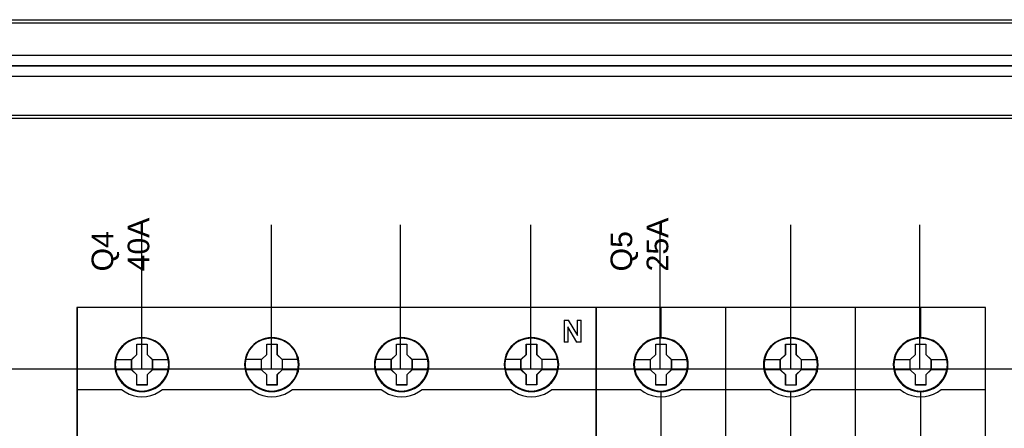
# Model space of a CAD drawing. Extents: x -558982 to 5119495, y -5290134 to 97908.
# Tile 104 of 256: x -477792 to -476426, y -22347 to -21780. Entities that reach past the tile are written whole.
import ezdxf

# ---------------------------------------------------------------- set-up
doc = ezdxf.new("R2010")
doc.units = 0
doc.header["$MEASUREMENT"] = 0
doc.layers.get('0').update_dxf_attribs({"color": 252})
doc.layers.add('45', color=8, linetype='Continuous')
doc.layers.add('50', color=7, linetype='Continuous')
doc.styles.get("Standard").update_dxf_attribs({"font": 'arial.ttf', "bigfont": 'BIGFONT.SHX'})

# ---------------------------------------------------------------- blocks, each defined once
blk = doc.blocks.new('*U1040')
at = {"layer": '50', "color": 7}
blk.add_lwpolyline([(59.825943, -229.100851), (387.918232, -229.100851), (387.918232, -242.79966), (59.825943, -242.79966), (59.825943, -229.100851)], dxfattribs=at)
blk.add_lwpolyline([(60.239505, -229.513961), (387.507321, -229.513961), (387.507321, -242.386551), (60.239505, -242.386551), (60.239505, -229.513961)], close=True, dxfattribs=at)
blk = doc.blocks.new('*U1042')
at = {"layer": '50', "color": 7}
for points in [[(383.999821, -235.501397), (64.001505, -235.501397)], [(67.968952, -234.010496), (379.969373, -234.010496)]]:
    blk.add_lwpolyline(points, dxfattribs=at)
blk = doc.blocks.new('*U1051')
at = {"layer": '50', "color": 7}
for points in [[(64.001505, -235.498748), (383.999821, -235.498748)], [(379.969373, -236.992297), (67.968952, -236.992297)], [(379.969373, -236.992297), (67.968952, -236.992297)], [(61.983887, -277.514077), (386.017439, -277.514077)], [(379.969373, -236.992297), (67.968952, -236.992297)], [(61.983887, -277.514077), (386.017439, -277.514077)], [(205.961684, -277.556447), (205.961684, -257.54713)], [(223.935712, -277.556447), (223.935712, -257.54713)], [(241.848767, -277.556447), (241.848767, -257.54713)], [(259.952696, -277.556447), (259.952696, -257.54713)], [(277.886958, -277.556447), (277.886958, -257.54713)], [(295.988236, -277.556447), (295.988236, -257.54713)], [(313.90129, -277.556447), (313.90129, -257.54713)]]:
    blk.add_lwpolyline(points, dxfattribs=at)
blk = doc.blocks.new('*U1055')
at = {"layer": '45', "color": 7}
for points in [[(269.040449, -268.997671), (196.961415, -268.997671), (196.961415, -351.066058), (269.040449, -351.066058), (269.040449, -268.997671)], [(209.76062, -276.924985), (209.738209, -276.476776), (209.665373, -276.023033), (209.514099, -275.596957), (209.334811, -275.181949), (209.099496, -274.794607), (208.819358, -274.446), (208.488796, -274.12506), (208.124618, -273.848388), (207.754836, -273.604916), (207.323425, -273.422312), (206.892013, -273.295043), (206.438191, -273.212041), (205.984368, -273.184374), (205.530546, -273.212041), (205.087929, -273.295043), (204.639709, -273.422312), (204.225106, -273.604916), (203.838516, -273.848388), (203.479941, -274.12506), (203.143776, -274.446), (202.880447, -274.794607), (202.639529, -275.181949), (202.43783, -275.596957), (202.320172, -276.023033), (202.230528, -276.476776), (202.202514, -276.924985), (202.230528, -277.373194), (202.320172, -277.810337), (202.43783, -278.241946), (202.639529, -278.651421), (202.880447, -279.044296), (203.143776, -279.40397), (203.479941, -279.719376), (203.838516, -279.996049), (204.225106, -280.228453), (204.639709, -280.411057), (205.087929, -280.549393), (205.530546, -280.637929), (205.984368, -280.660062), (206.438191, -280.637929), (206.892013, -280.549393), (207.323425, -280.411057), (207.754836, -280.228453), (208.124618, -279.996049), (208.488796, -279.719376), (208.819358, -279.40397), (209.099496, -279.044296), (209.334811, -278.651421), (209.514099, -278.241946), (209.665373, -277.810337), (209.738209, -277.373194), (209.76062, -276.924985)], [(209.76062, -276.924985), (209.738209, -276.476776), (209.665373, -276.023033), (209.514099, -275.596957), (209.334811, -275.181949), (209.099496, -274.794607), (208.819358, -274.446), (208.488796, -274.12506), (208.124618, -273.848388), (207.754836, -273.604916), (207.323425, -273.422312), (206.892013, -273.295043), (206.438191, -273.212041), (205.984368, -273.184374), (205.530546, -273.212041), (205.087929, -273.295043), (204.639709, -273.422312), (204.225106, -273.604916), (203.838516, -273.848388), (203.479941, -274.12506), (203.143776, -274.446), (202.880447, -274.794607), (202.639529, -275.181949), (202.43783, -275.596957), (202.320172, -276.023033), (202.230528, -276.476776), (202.202514, -276.924985), (202.230528, -277.373194), (202.320172, -277.810337), (202.43783, -278.241946), (202.639529, -278.651421), (202.880447, -279.044296), (203.143776, -279.40397), (203.479941, -279.719376), (203.838516, -279.996049), (204.225106, -280.228453), (204.639709, -280.411057), (205.087929, -280.549393), (205.530546, -280.637929), (205.984368, -280.660062), (206.438191, -280.637929), (206.892013, -280.549393), (207.323425, -280.411057), (207.754836, -280.228453), (208.124618, -279.996049), (208.488796, -279.719376), (208.819358, -279.40397), (209.099496, -279.044296), (209.334811, -278.651421), (209.514099, -278.241946), (209.665373, -277.810337), (209.738209, -277.373194), (209.76062, -276.924985)], [(227.777064, -276.924985), (227.749052, -276.476776), (227.681821, -276.023033), (227.524951, -275.596957), (227.34567, -275.181949), (227.110364, -274.789074), (226.830238, -274.446), (226.499689, -274.12506), (226.135525, -273.848388), (225.765758, -273.604916), (225.334364, -273.422312), (224.908572, -273.295043), (224.449165, -273.212041), (223.995361, -273.184374), (223.541556, -273.212041), (223.098957, -273.295043), (222.650755, -273.422312), (222.241771, -273.604916), (221.849594, -273.848388), (221.491032, -274.12506), (221.160484, -274.446), (220.897165, -274.789074), (220.650654, -275.181949), (220.454566, -275.596957), (220.33131, -276.023033), (220.24167, -276.476776), (220.213657, -276.924985), (220.24167, -277.373194), (220.33131, -277.810337), (220.454566, -278.236412), (220.650654, -278.651421), (220.897165, -279.044296), (221.160484, -279.40397), (221.491032, -279.719376), (221.849594, -279.996049), (222.241771, -280.228453), (222.650755, -280.411057), (223.098957, -280.549393), (223.541556, -280.637929), (223.995361, -280.660062), (224.449165, -280.637929), (224.908572, -280.549393), (225.334364, -280.411057), (225.765758, -280.228453), (226.135525, -279.996049), (226.499689, -279.719376), (226.830238, -279.40397), (227.110364, -279.044296), (227.34567, -278.651421), (227.524951, -278.236412), (227.681821, -277.810337), (227.749052, -277.373194), (227.777064, -276.924985)], [(227.777064, -276.924985), (227.749052, -276.476776), (227.681821, -276.023033), (227.524951, -275.596957), (227.34567, -275.181949), (227.110364, -274.789074), (226.830238, -274.446), (226.499689, -274.12506), (226.135525, -273.848388), (225.765758, -273.604916), (225.334364, -273.422312), (224.908572, -273.295043), (224.449165, -273.212041), (223.995361, -273.184374), (223.541556, -273.212041), (223.098957, -273.295043), (222.650755, -273.422312), (222.241771, -273.604916), (221.849594, -273.848388), (221.491032, -274.12506), (221.160484, -274.446), (220.897165, -274.789074), (220.650654, -275.181949), (220.454566, -275.596957), (220.33131, -276.023033), (220.24167, -276.476776), (220.213657, -276.924985), (220.24167, -277.373194), (220.33131, -277.810337), (220.454566, -278.236412), (220.650654, -278.651421), (220.897165, -279.044296), (221.160484, -279.40397), (221.491032, -279.719376), (221.849594, -279.996049), (222.241771, -280.228453), (222.650755, -280.411057), (223.098957, -280.549393), (223.541556, -280.637929), (223.995361, -280.660062), (224.449165, -280.637929), (224.908572, -280.549393), (225.334364, -280.411057), (225.765758, -280.228453), (226.135525, -279.996049), (226.499689, -279.719376), (226.830238, -279.40397), (227.110364, -279.044296), (227.34567, -278.651421), (227.524951, -278.236412), (227.681821, -277.810337), (227.749052, -277.373194), (227.777064, -276.924985)], [(227.755856, -276.924969), (227.728001, -276.4793), (227.661147, -276.028129), (227.505156, -275.604469), (227.326881, -275.191812), (227.092895, -274.801164), (226.814339, -274.460035), (226.485644, -274.140914), (226.123523, -273.865809), (225.75583, -273.623718), (225.326855, -273.442149), (224.903451, -273.315601), (224.44662, -273.23307), (223.995361, -273.205559), (223.544101, -273.23307), (223.103984, -273.315601), (222.658296, -273.442149), (222.251605, -273.623718), (221.861628, -273.865809), (221.505077, -274.140914), (221.176382, -274.460035), (220.91454, -274.801164), (220.669411, -275.191812), (220.474423, -275.604469), (220.351858, -276.028129), (220.262721, -276.4793), (220.234865, -276.924969), (220.262721, -277.370638), (220.351858, -277.805303), (220.474423, -278.228964), (220.669411, -278.64162), (220.91454, -279.032268), (221.176382, -279.389904), (221.505077, -279.703523), (221.861628, -279.978627), (222.251605, -280.209715), (222.658296, -280.391283), (223.103984, -280.528836), (223.544101, -280.616869), (223.995361, -280.638877), (224.44662, -280.616869), (224.903451, -280.528836), (225.326855, -280.391283), (225.75583, -280.209715), (226.123523, -279.978627), (226.485644, -279.703523), (226.814339, -279.389904), (227.092895, -279.032268), (227.326881, -278.64162), (227.505156, -278.228964), (227.661147, -277.805303), (227.728001, -277.370638), (227.755856, -276.924969)], [(245.788207, -276.924985), (245.765797, -276.476776), (245.692964, -276.023033), (245.536093, -275.596957), (245.356813, -275.181949), (245.121507, -274.789074), (244.84138, -274.446), (244.516434, -274.12506), (244.15227, -273.848388), (243.776901, -273.604916), (243.351109, -273.422312), (242.919715, -273.295043), (242.46591, -273.212041), (242.012106, -273.184374), (241.558301, -273.212041), (241.115702, -273.295043), (240.6675, -273.422312), (240.252913, -273.604916), (239.866339, -273.848388), (239.507778, -274.12506), (239.171626, -274.446), (238.908308, -274.789074), (238.661796, -275.181949), (238.465708, -275.596957), (238.348055, -276.023033), (238.258415, -276.476776), (238.2248, -276.924985), (238.258415, -277.373194), (238.348055, -277.810337), (238.465708, -278.236412), (238.661796, -278.651421), (238.908308, -279.044296), (239.171626, -279.40397), (239.507778, -279.719376), (239.866339, -279.996049), (240.252913, -280.228453), (240.6675, -280.411057), (241.115702, -280.549393), (241.558301, -280.637929), (242.012106, -280.660062), (242.46591, -280.637929), (242.919715, -280.549393), (243.351109, -280.411057), (243.776901, -280.228453), (244.15227, -279.996049), (244.516434, -279.719376), (244.84138, -279.40397), (245.121507, -279.044296), (245.356813, -278.651421), (245.536093, -278.236412), (245.692964, -277.810337), (245.765797, -277.373194), (245.788207, -276.924985)], [(245.788207, -276.924985), (245.765797, -276.476776), (245.692964, -276.023033), (245.536093, -275.596957), (245.356813, -275.181949), (245.121507, -274.789074), (244.84138, -274.446), (244.516434, -274.12506), (244.15227, -273.848388), (243.776901, -273.604916), (243.351109, -273.422312), (242.919715, -273.295043), (242.46591, -273.212041), (242.012106, -273.184374), (241.558301, -273.212041), (241.115702, -273.295043), (240.6675, -273.422312), (240.252913, -273.604916), (239.866339, -273.848388), (239.507778, -274.12506), (239.171626, -274.446), (238.908308, -274.789074), (238.661796, -275.181949), (238.465708, -275.596957), (238.348055, -276.023033), (238.258415, -276.476776), (238.2248, -276.924985), (238.258415, -277.373194), (238.348055, -277.810337), (238.465708, -278.236412), (238.661796, -278.651421), (238.908308, -279.044296), (239.171626, -279.40397), (239.507778, -279.719376), (239.866339, -279.996049), (240.252913, -280.228453), (240.6675, -280.411057), (241.115702, -280.549393), (241.558301, -280.637929), (242.012106, -280.660062), (242.46591, -280.637929), (242.919715, -280.549393), (243.351109, -280.411057), (243.776901, -280.228453), (244.15227, -279.996049), (244.516434, -279.719376), (244.84138, -279.40397), (245.121507, -279.044296), (245.356813, -278.651421), (245.536093, -278.236412), (245.692964, -277.810337), (245.765797, -277.373194), (245.788207, -276.924985)], [(245.766999, -276.924969), (245.744714, -276.4793), (245.67229, -276.028129), (245.516299, -275.604469), (245.338024, -275.191812), (245.104037, -274.801164), (244.825482, -274.460035), (244.502358, -274.140914), (244.140236, -273.865809), (243.766972, -273.623718), (243.343568, -273.442149), (242.914593, -273.315601), (242.463334, -273.23307), (242.012074, -273.205559), (241.560815, -273.23307), (241.120698, -273.315601), (240.675009, -273.442149), (240.262748, -273.623718), (239.878341, -273.865809), (239.521791, -274.140914), (239.187525, -274.460035), (238.925683, -274.801164), (238.680554, -275.191812), (238.485565, -275.604469), (238.368572, -276.028129), (238.279435, -276.4793), (238.246008, -276.924969), (238.279435, -277.370638), (238.368572, -277.805303), (238.485565, -278.228964), (238.680554, -278.64162), (238.925683, -279.032268), (239.187525, -279.389904), (239.521791, -279.703523), (239.878341, -279.978627), (240.262748, -280.209715), (240.675009, -280.391283), (241.120698, -280.528836), (241.560815, -280.616869), (242.012074, -280.638877), (242.463334, -280.616869), (242.914593, -280.528836), (243.343568, -280.391283), (243.766972, -280.209715), (244.140236, -279.978627), (244.502358, -279.703523), (244.825482, -279.389904), (245.104037, -279.032268), (245.338024, -278.64162), (245.516299, -278.228964), (245.67229, -277.805303), (245.744714, -277.370638), (245.766999, -276.924969)], [(263.79935, -276.919689), (263.771337, -276.471479), (263.704107, -276.017737), (263.547236, -275.591661), (263.367955, -275.176653), (263.132649, -274.783778), (262.852523, -274.440704), (262.521974, -274.119764), (262.15781, -273.843092), (261.788044, -273.59962), (261.356649, -273.417016), (260.930857, -273.289747), (260.47145, -273.206745), (260.017646, -273.179078), (259.563842, -273.206745), (259.121242, -273.289747), (258.67304, -273.417016), (258.264056, -273.59962), (257.871879, -273.843092), (257.513318, -274.119764), (257.182769, -274.440704), (256.91945, -274.783778), (256.672939, -275.176653), (256.476851, -275.591661), (256.353595, -276.017737), (256.263955, -276.471479), (256.235942, -276.919689), (256.263955, -277.367898), (256.353595, -277.80504), (256.476851, -278.231116), (256.672939, -278.646125), (256.91945, -279.038999), (257.182769, -279.398673), (257.513318, -279.71408), (257.871879, -279.990752), (258.264056, -280.223157), (258.67304, -280.405761), (259.121242, -280.544097), (259.563842, -280.632632), (260.017646, -280.654766), (260.47145, -280.632632), (260.930857, -280.544097), (261.356649, -280.405761), (261.788044, -280.223157), (262.15781, -279.990752), (262.521974, -279.71408), (262.852523, -279.398673), (263.132649, -279.038999), (263.367955, -278.646125), (263.547236, -278.231116), (263.704107, -277.80504), (263.771337, -277.367898), (263.79935, -276.919689)], [(263.79935, -276.919689), (263.771337, -276.471479), (263.704107, -276.017737), (263.547236, -275.591661), (263.367955, -275.176653), (263.132649, -274.783778), (262.852523, -274.440704), (262.521974, -274.119764), (262.15781, -273.843092), (261.788044, -273.59962), (261.356649, -273.417016), (260.930857, -273.289747), (260.47145, -273.206745), (260.017646, -273.179078), (259.563842, -273.206745), (259.121242, -273.289747), (258.67304, -273.417016), (258.264056, -273.59962), (257.871879, -273.843092), (257.513318, -274.119764), (257.182769, -274.440704), (256.91945, -274.783778), (256.672939, -275.176653), (256.476851, -275.591661), (256.353595, -276.017737), (256.263955, -276.471479), (256.235942, -276.919689), (256.263955, -277.367898), (256.353595, -277.80504), (256.476851, -278.231116), (256.672939, -278.646125), (256.91945, -279.038999), (257.182769, -279.398673), (257.513318, -279.71408), (257.871879, -279.990752), (258.264056, -280.223157), (258.67304, -280.405761), (259.121242, -280.544097), (259.563842, -280.632632), (260.017646, -280.654766), (260.47145, -280.632632), (260.930857, -280.544097), (261.356649, -280.405761), (261.788044, -280.223157), (262.15781, -279.990752), (262.521974, -279.71408), (262.852523, -279.398673), (263.132649, -279.038999), (263.367955, -278.646125), (263.547236, -278.231116), (263.704107, -277.80504), (263.771337, -277.367898), (263.79935, -276.919689)], [(263.778141, -276.919673), (263.750286, -276.474004), (263.683433, -276.022833), (263.527442, -275.599172), (263.349166, -275.186516), (263.11518, -274.795868), (262.836625, -274.454738), (262.50793, -274.135618), (262.145808, -273.860513), (261.778115, -273.618421), (261.34914, -273.436853), (260.925736, -273.310305), (260.468905, -273.227773), (260.017646, -273.200263), (259.566387, -273.227773), (259.126269, -273.310305), (258.680581, -273.436853), (258.27389, -273.618421), (257.883913, -273.860513), (257.527362, -274.135618), (257.198667, -274.454738), (256.936825, -274.795868), (256.691697, -275.186516), (256.496708, -275.599172), (256.374144, -276.022833), (256.285006, -276.474004), (256.257151, -276.919673), (256.285006, -277.365342), (256.374144, -277.800007), (256.496708, -278.223667), (256.691697, -278.636324), (256.936825, -279.026972), (257.198667, -279.384608), (257.527362, -279.698226), (257.883913, -279.973331), (258.27389, -280.204418), (258.680581, -280.385987), (259.126269, -280.523539), (259.566387, -280.611573), (260.017646, -280.633581), (260.468905, -280.611573), (260.925736, -280.523539), (261.34914, -280.385987), (261.778115, -280.204418), (262.145808, -279.973331), (262.50793, -279.698226), (262.836625, -279.384608), (263.11518, -279.026972), (263.349166, -278.636324), (263.527442, -278.223667), (263.683433, -277.800007), (263.750286, -277.365342), (263.778141, -276.919673)], [(205.271141, -274.087388), (206.714273, -274.087388), (206.714273, -275.506914), (207.43301, -276.211132), (207.43301, -277.630657), (206.714273, -278.345965), (206.714273, -279.7544), (205.271141, -279.7544), (205.271141, -278.345965), (204.535427, -277.630657), (204.535427, -276.211132), (205.271141, -275.506914), (205.271141, -274.087388)], [(205.271141, -274.087388), (206.714273, -274.087388), (206.714273, -274.087388), (206.714273, -275.506914), (206.714273, -275.506914), (207.43301, -276.211132), (207.43301, -276.211132), (207.43301, -277.630657), (207.43301, -277.630657), (206.714273, -278.345965), (206.714273, -278.345965), (206.714273, -279.7544), (206.714273, -279.7544), (205.271141, -279.7544), (205.271141, -279.7544), (205.271141, -278.345965), (205.271141, -278.345965), (204.535427, -277.630657), (204.535427, -277.630657), (204.535427, -276.211132), (204.535427, -276.211132), (205.271141, -275.506914), (205.271141, -275.506914), (205.271141, -274.087388), (205.271141, -274.087388)], [(205.283557, -274.108574), (206.704244, -274.108574), (206.704244, -275.516822), (207.411801, -276.215446), (207.411801, -277.623694), (206.704244, -278.33332), (206.704244, -279.730567), (205.283557, -279.730567), (205.283557, -278.33332), (204.559286, -277.623694), (204.559286, -276.215446), (205.283557, -275.516822), (205.283557, -274.108574)], [(223.287943, -274.087388), (224.725416, -274.087388), (224.725416, -275.506976), (225.444152, -276.20568), (225.444152, -277.630813), (224.725416, -278.346152), (224.725416, -279.749104), (223.287943, -279.749104), (223.287943, -278.346152), (222.546569, -277.630813), (222.546569, -276.20568), (223.287943, -275.506976), (223.287943, -274.087388)], [(223.287943, -274.087388), (224.725416, -274.087388), (224.725416, -274.087388), (224.725416, -275.506976), (224.725416, -275.506976), (225.444152, -276.20568), (225.444152, -276.20568), (225.444152, -277.630813), (225.444152, -277.630813), (224.725416, -278.346152), (224.725416, -278.346152), (224.725416, -279.749104), (224.725416, -279.749104), (223.287943, -279.749104), (223.287943, -279.749104), (223.287943, -278.346152), (223.287943, -278.346152), (222.546569, -277.630813), (222.546569, -277.630813), (222.546569, -276.20568), (222.546569, -276.20568), (223.287943, -275.506976), (223.287943, -275.506976), (223.287943, -274.087388), (223.287943, -274.087388)], [(223.298299, -274.108574), (224.714729, -274.108574), (224.714729, -275.516874), (225.422944, -276.210021), (225.422944, -277.623823), (224.714729, -278.333474), (224.714729, -279.72527), (223.298299, -279.72527), (223.298299, -278.333474), (222.567777, -277.623823), (222.567777, -276.210021), (223.298299, -275.516874), (223.298299, -274.108574)], [(241.298728, -274.087388), (242.74186, -274.087388), (242.74186, -275.506976), (243.460597, -276.20568), (243.460597, -277.630813), (242.74186, -278.346152), (242.74186, -279.749104), (241.298728, -279.749104), (241.298728, -278.346152), (240.563014, -277.630813), (240.563014, -276.20568), (241.298728, -275.506976), (241.298728, -274.087388)], [(241.298728, -274.087388), (242.74186, -274.087388), (242.74186, -274.087388), (242.74186, -275.506976), (242.74186, -275.506976), (243.460597, -276.20568), (243.460597, -276.20568), (243.460597, -277.630813), (243.460597, -277.630813), (242.74186, -278.346152), (242.74186, -278.346152), (242.74186, -279.749104), (242.74186, -279.749104), (241.298728, -279.749104), (241.298728, -279.749104), (241.298728, -278.346152), (241.298728, -278.346152), (240.563014, -277.630813), (240.563014, -277.630813), (240.563014, -276.20568), (240.563014, -276.20568), (241.298728, -275.506976), (241.298728, -275.506976), (241.298728, -274.087388), (241.298728, -274.087388)], [(241.309167, -274.108574), (242.731173, -274.108574), (242.731173, -275.516874), (243.439389, -276.210021), (243.439389, -277.623823), (242.731173, -278.333474), (242.731173, -279.72527), (241.309167, -279.72527), (241.309167, -278.333474), (240.584222, -277.623823), (240.584222, -276.210021), (241.309167, -275.516874), (241.309167, -274.108574)], [(259.310228, -274.082092), (260.747701, -274.082092), (260.747701, -275.50168), (261.466437, -276.200383), (261.466437, -277.625516), (260.747701, -278.340855), (260.747701, -279.743807), (259.310228, -279.743807), (259.310228, -278.340855), (258.568854, -277.625516), (258.568854, -276.200383), (259.310228, -275.50168), (259.310228, -274.082092)], [(259.310228, -274.082092), (260.747701, -274.082092), (260.747701, -274.082092), (260.747701, -275.50168), (260.747701, -275.50168), (261.466437, -276.200383), (261.466437, -276.200383), (261.466437, -277.625516), (261.466437, -277.625516), (260.747701, -278.340855), (260.747701, -278.340855), (260.747701, -279.743807), (260.747701, -279.743807), (259.310228, -279.743807), (259.310228, -279.743807), (259.310228, -278.340855), (259.310228, -278.340855), (258.568854, -277.625516), (258.568854, -277.625516), (258.568854, -276.200383), (258.568854, -276.200383), (259.310228, -275.50168), (259.310228, -275.50168), (259.310228, -274.082092), (259.310228, -274.082092)], [(259.320584, -274.103277), (260.737014, -274.103277), (260.737014, -275.511577), (261.445229, -276.204725), (261.445229, -277.618526), (260.737014, -278.328178), (260.737014, -279.719974), (259.320584, -279.719974), (259.320584, -278.328178), (258.590063, -277.618526), (258.590063, -276.204725), (259.320584, -275.511577), (259.320584, -274.103277)]]:
    blk.add_lwpolyline(points, close=True, dxfattribs=at)
at = {"layer": '45', "color": 139}
for points in [[(269.040449, -268.997671), (196.961415, -268.997671), (196.961415, -351.066058), (269.040449, -351.066058), (269.040449, -268.997671)], [(209.694344, -276.91957), (209.621483, -276.200113), (209.414111, -275.519396), (209.066623, -274.882953), (208.607042, -274.329525), (208.046577, -273.875714), (207.402043, -273.538122), (206.707066, -273.322285), (205.984067, -273.255874), (205.261067, -273.322285), (204.571695, -273.538122), (203.927161, -273.875714), (203.361091, -274.329525), (202.90151, -274.882953), (202.559627, -275.519396), (202.34665, -276.200113), (202.279394, -276.91957), (202.34665, -277.633493), (202.559627, -278.325278), (202.90151, -278.950653), (203.361091, -279.509615), (203.927161, -279.963427), (204.571695, -280.301018), (205.261067, -280.511321), (205.984067, -280.583266), (206.707066, -280.511321), (207.402043, -280.301018), (208.046577, -279.963427), (208.607042, -279.509615), (209.066623, -278.950653), (209.414111, -278.325278), (209.621483, -277.633493), (209.694344, -276.91957)], [(227.705486, -276.924866), (227.632629, -276.205409), (227.425265, -275.519158), (227.083396, -274.88825), (226.618229, -274.329287), (226.057787, -273.875476), (225.418883, -273.537884), (224.718331, -273.327581), (223.995361, -273.26117), (223.272391, -273.327581), (222.577443, -273.537884), (221.938539, -273.875476), (221.378097, -274.329287), (220.91293, -274.88825), (220.565456, -275.519158), (220.358092, -276.205409), (220.285235, -276.924866), (220.358092, -277.638789), (220.565456, -278.32504), (220.91293, -278.955949), (221.378097, -279.509377), (221.938539, -279.963189), (222.577443, -280.30078), (223.272391, -280.516617), (223.995361, -280.588563), (224.718331, -280.516617), (225.418883, -280.30078), (226.057787, -279.963189), (226.618229, -279.509377), (227.083396, -278.955949), (227.425265, -278.32504), (227.632629, -277.638789), (227.705486, -276.924866)], [(227.705486, -276.91957), (227.627021, -276.200113), (227.419649, -275.519396), (227.077766, -274.882953), (226.618185, -274.329525), (226.05772, -273.875714), (225.413185, -273.538122), (224.712604, -273.322285), (223.995209, -273.255874), (223.27221, -273.322285), (222.577233, -273.538122), (221.938304, -273.875714), (221.372234, -274.329525), (220.912653, -274.882953), (220.570769, -275.519396), (220.357793, -276.200113), (220.290537, -276.91957), (220.357793, -277.633493), (220.570769, -278.325278), (220.912653, -278.950653), (221.372234, -279.509615), (221.938304, -279.963427), (222.577233, -280.301018), (223.27221, -280.511321), (223.995209, -280.583266), (224.712604, -280.511321), (225.413185, -280.301018), (226.05772, -279.963427), (226.618185, -279.509615), (227.077766, -278.950653), (227.419649, -278.325278), (227.627021, -277.633493), (227.705486, -276.91957)], [(245.716629, -276.924866), (245.643772, -276.205409), (245.436408, -275.519158), (245.088934, -274.88825), (244.623767, -274.329287), (244.06893, -273.875476), (243.424421, -273.537884), (242.729473, -273.327581), (242.006503, -273.26117), (241.283533, -273.327581), (240.582981, -273.537884), (239.949681, -273.875476), (239.383635, -274.329287), (238.918468, -274.88825), (238.576599, -275.519158), (238.369235, -276.205409), (238.296378, -276.924866), (238.369235, -277.638789), (238.576599, -278.32504), (238.918468, -278.955949), (239.383635, -279.509377), (239.949681, -279.963189), (240.582981, -280.30078), (241.283533, -280.516617), (242.006503, -280.588563), (242.729473, -280.516617), (243.424421, -280.30078), (244.06893, -279.963189), (244.623767, -279.509377), (245.088934, -278.955949), (245.436408, -278.32504), (245.643772, -277.638789), (245.716629, -276.924866)], [(245.711327, -276.91957), (245.638464, -276.200113), (245.431083, -275.519396), (245.089186, -274.882953), (244.629586, -274.329525), (244.063493, -273.875714), (243.424537, -273.538122), (242.723928, -273.322285), (242.000898, -273.255874), (241.277869, -273.322285), (240.588469, -273.538122), (239.943909, -273.875714), (239.383421, -274.329525), (238.923821, -274.882953), (238.581924, -275.519396), (238.368938, -276.200113), (238.30168, -276.91957), (238.368938, -277.633493), (238.581924, -278.325278), (238.923821, -278.950653), (239.383421, -279.509615), (239.943909, -279.963427), (240.588469, -280.301018), (241.277869, -280.511321), (242.000898, -280.583266), (242.723928, -280.511321), (243.424537, -280.301018), (244.063493, -279.963427), (244.629586, -279.509615), (245.089186, -278.950653), (245.431083, -278.325278), (245.638464, -277.633493), (245.711327, -276.91957)], [(263.72247, -276.91957), (263.649609, -276.200113), (263.442237, -275.519396), (263.100354, -274.882953), (262.640773, -274.329525), (262.074703, -273.875714), (261.430169, -273.538122), (260.735192, -273.322285), (260.012193, -273.255874), (259.289193, -273.322285), (258.599821, -273.538122), (257.955287, -273.875714), (257.394822, -274.329525), (256.935241, -274.882953), (256.587753, -275.519396), (256.374776, -276.200113), (256.30752, -276.91957), (256.374776, -277.633493), (256.587753, -278.325278), (256.935241, -278.950653), (257.394822, -279.509615), (257.955287, -279.963427), (258.599821, -280.301018), (259.289193, -280.511321), (260.012193, -280.583266), (260.735192, -280.511321), (261.430169, -280.301018), (262.074703, -279.963427), (262.640773, -279.509615), (263.100354, -278.950653), (263.442237, -278.325278), (263.649609, -277.633493), (263.72247, -276.91957)], [(263.72247, -276.924866), (263.649609, -276.205409), (263.442237, -275.519158), (263.100354, -274.88825), (262.635168, -274.329287), (262.080308, -273.875476), (261.435773, -273.537884), (260.735192, -273.327581), (260.017797, -273.26117), (259.294798, -273.327581), (258.594217, -273.537884), (257.960891, -273.875476), (257.394822, -274.329287), (256.929636, -274.88825), (256.587753, -275.519158), (256.380381, -276.205409), (256.30752, -276.924866), (256.380381, -277.638789), (256.587753, -278.32504), (256.929636, -278.955949), (257.394822, -279.509377), (257.960891, -279.963189), (258.594217, -280.30078), (259.294798, -280.516617), (260.017797, -280.588563), (260.735192, -280.516617), (261.435773, -280.30078), (262.080308, -279.963189), (262.635168, -279.509377), (263.100354, -278.955949), (263.442237, -278.32504), (263.649609, -277.638789), (263.72247, -276.924866)]]:
    blk.add_lwpolyline(points, close=True, dxfattribs=at)
at = {"layer": '45', "color": 59}
for points in [[(269.019241, -269.021504), (196.982623, -269.021504), (196.982623, -351.044873), (269.019241, -351.044873), (269.019241, -269.021504)], [(209.739411, -276.924969), (209.717126, -276.4793), (209.644699, -276.028129), (209.494274, -275.604469), (209.315992, -275.191812), (209.081998, -274.806666), (208.803432, -274.460035), (208.474725, -274.140914), (208.112591, -273.865809), (207.744885, -273.623718), (207.315894, -273.442149), (206.886904, -273.315601), (206.435628, -273.23307), (205.984353, -273.205559), (205.533077, -273.23307), (205.092944, -273.315601), (204.64724, -273.442149), (204.234963, -273.623718), (203.850543, -273.865809), (203.49398, -274.140914), (203.159702, -274.460035), (202.89785, -274.806666), (202.658284, -275.191812), (202.457717, -275.604469), (202.34072, -276.028129), (202.251579, -276.4793), (202.223723, -276.924969), (202.251579, -277.370638), (202.34072, -277.805303), (202.457717, -278.234466), (202.658284, -278.64162), (202.89785, -279.032268), (203.159702, -279.389904), (203.49398, -279.703523), (203.850543, -279.978627), (204.234963, -280.209715), (204.64724, -280.391283), (205.092944, -280.528836), (205.533077, -280.616869), (205.984353, -280.638877), (206.435628, -280.616869), (206.886904, -280.528836), (207.315894, -280.391283), (207.744885, -280.209715), (208.112591, -279.978627), (208.474725, -279.703523), (208.803432, -279.389904), (209.081998, -279.032268), (209.315992, -278.64162), (209.494274, -278.234466), (209.644699, -277.805303), (209.717126, -277.370638), (209.739411, -276.924969)]]:
    blk.add_lwpolyline(points, close=True, dxfattribs=at)
at = {"layer": '45', "color": 139}
for points in [[(264.560197, -270.779866), (265.159331, -270.779866)], [(264.560197, -270.779866), (264.560197, -273.796094)], [(265.055941, -271.704066), (265.055941, -273.796094)], [(266.339043, -273.796094), (265.055941, -271.704066)], [(265.111613, -270.779866), (266.405319, -272.866598)], [(266.360251, -270.779866), (266.901062, -270.779866)], [(266.360251, -270.779866), (266.360251, -272.866598)], [(266.855995, -270.779866), (266.855995, -273.796094)], [(264.560197, -273.751075), (265.10366, -273.751075)], [(266.291324, -273.751075), (266.901062, -273.751075)], [(196.961415, -280.360823), (203.183398, -280.360823)], [(203.13833, -280.360823), (203.638109, -280.71838), (204.188428, -281.006733), (204.766824, -281.225881), (205.373298, -281.352756), (205.979771, -281.398892), (206.603091, -281.352756), (207.209565, -281.225881), (207.787961, -281.006733), (208.332664, -280.71838), (208.838059, -280.360823)], [(208.79034, -280.360823), (221.189238, -280.360823)], [(221.144171, -280.360823), (221.649538, -280.71838), (222.194211, -281.006733), (222.772575, -281.225881), (223.384631, -281.352756), (223.991071, -281.398892), (224.614357, -281.352756), (225.220797, -281.225881), (225.799161, -281.006733), (226.343835, -280.71838), (226.849202, -280.360823)], [(226.801483, -280.360823), (239.200381, -280.360823)], [(239.155313, -280.360823), (239.660446, -280.71838), (240.204866, -281.006733), (240.782961, -281.225881), (241.38912, -281.352756), (242.000891, -281.398892), (242.618274, -281.352756), (243.21882, -281.225881), (243.808141, -281.006733), (244.352561, -280.71838), (244.857693, -280.360823)], [(244.812626, -280.360823), (257.211524, -280.360823)], [(257.163805, -280.360823), (257.6692, -280.71838), (258.213903, -281.006733), (258.792299, -281.225881), (259.398773, -281.352756), (260.010862, -281.398892), (260.628566, -281.352756), (261.229424, -281.225881), (261.813436, -281.006733), (262.363755, -280.71838), (262.863534, -280.360823)], [(262.818466, -280.360823), (269.040449, -280.360823)]]:
    blk.add_lwpolyline(points, dxfattribs=at)
at = {"layer": '45', "color": 7}
for points in [[(202.274092, -276.192657), (204.583145, -276.192657)], [(207.387942, -276.192657), (209.694344, -276.192657)], [(220.285235, -276.18736), (222.594288, -276.18736)], [(225.399085, -276.18736), (227.705486, -276.18736)], [(238.296378, -276.18736), (240.610733, -276.18736)], [(243.415529, -276.18736), (245.716629, -276.18736)], [(256.30752, -276.182064), (258.613922, -276.182064)], [(261.418719, -276.182064), (263.727772, -276.182064)], [(202.274092, -277.601465), (204.583145, -277.601465)], [(207.387942, -277.601465), (209.694344, -277.601465)], [(220.285235, -277.601465), (222.594288, -277.601465)], [(225.399085, -277.601465), (227.705486, -277.601465)], [(238.296378, -277.601465), (240.610733, -277.601465)], [(243.415529, -277.601465), (245.716629, -277.601465)], [(256.30752, -277.596169), (258.613922, -277.596169)], [(261.418719, -277.596169), (263.727772, -277.596169)]]:
    blk.add_lwpolyline(points, dxfattribs=at)
blk = doc.blocks.new('*U1056')
at = {"layer": '45', "color": 7}
for points in [[(286.995217, -268.997671), (268.971522, -268.997671), (268.971522, -351.066058), (286.995217, -351.066058), (305.007765, -351.066058), (323.03146, -351.066058), (323.03146, -268.997671), (305.007765, -268.997671), (286.995217, -268.997671)], [(281.77868, -276.92619), (281.756291, -276.473), (281.683526, -276.025336), (281.526802, -275.594252), (281.347689, -275.179749), (281.112603, -274.787352), (280.832739, -274.439169), (280.502499, -274.118619), (280.133078, -273.842284), (279.763657, -273.599108), (279.332667, -273.416727), (278.901676, -273.289612), (278.442698, -273.206711), (277.989318, -273.179078), (277.530341, -273.206711), (277.088155, -273.289612), (276.640373, -273.416727), (276.226174, -273.599108), (275.834364, -273.842284), (275.476138, -274.118619), (275.1403, -274.439169), (274.871631, -274.787352), (274.630948, -275.179749), (274.429445, -275.594252), (274.311902, -276.025336), (274.222346, -276.473), (274.188762, -276.92619), (274.222346, -277.373854), (274.311902, -277.810465), (274.429445, -278.247075), (274.630948, -278.661579), (274.871631, -279.048449), (275.1403, -279.413212), (275.476138, -279.733762), (275.834364, -280.010097), (276.226174, -280.242219), (276.640373, -280.424601), (277.088155, -280.562769), (277.530341, -280.651196), (277.989318, -280.673303), (278.442698, -280.651196), (278.901676, -280.562769), (279.332667, -280.424601), (279.763657, -280.242219), (280.133078, -280.010097), (280.502499, -279.733762), (280.832739, -279.413212), (281.112603, -279.048449), (281.347689, -278.661579), (281.526802, -278.247075), (281.683526, -277.810465), (281.756291, -277.373854), (281.77868, -276.92619)], [(281.77868, -276.92619), (281.756291, -276.473), (281.683526, -276.025336), (281.526802, -275.594252), (281.347689, -275.179749), (281.112603, -274.787352), (280.832739, -274.439169), (280.502499, -274.118619), (280.133078, -273.842284), (279.763657, -273.599108), (279.332667, -273.416727), (278.901676, -273.289612), (278.442698, -273.206711), (277.989318, -273.179078), (277.530341, -273.206711), (277.088155, -273.289612), (276.640373, -273.416727), (276.226174, -273.599108), (275.834364, -273.842284), (275.476138, -274.118619), (275.1403, -274.439169), (274.871631, -274.787352), (274.630948, -275.179749), (274.429445, -275.594252), (274.311902, -276.025336), (274.222346, -276.473), (274.188762, -276.92619), (274.222346, -277.373854), (274.311902, -277.810465), (274.429445, -278.247075), (274.630948, -278.661579), (274.871631, -279.048449), (275.1403, -279.413212), (275.476138, -279.733762), (275.834364, -280.010097), (276.226174, -280.242219), (276.640373, -280.424601), (277.088155, -280.562769), (277.530341, -280.651196), (277.989318, -280.673303), (278.442698, -280.651196), (278.901676, -280.562769), (279.332667, -280.424601), (279.763657, -280.242219), (280.133078, -280.010097), (280.502499, -279.733762), (280.832739, -279.413212), (281.112603, -279.048449), (281.347689, -278.661579), (281.526802, -278.247075), (281.683526, -277.810465), (281.756291, -277.373854), (281.77868, -276.92619)], [(299.789823, -276.931487), (299.76744, -276.478296), (299.694698, -276.030632), (299.538023, -275.599548), (299.358965, -275.185045), (299.123953, -274.792648), (298.844175, -274.444465), (298.514038, -274.123916), (298.150328, -273.842053), (297.775426, -273.604404), (297.344569, -273.422023), (296.913712, -273.294908), (296.454877, -273.212008), (296.001638, -273.184374), (295.548399, -273.212008), (295.100755, -273.294908), (294.653111, -273.422023), (294.239041, -273.604404), (293.847353, -273.842053), (293.489238, -274.123916), (293.153505, -274.444465), (292.890514, -274.792648), (292.64431, -275.185045), (292.448466, -275.599548), (292.325364, -276.030632), (292.235836, -276.478296), (292.207858, -276.931487), (292.235836, -277.379151), (292.325364, -277.815761), (292.448466, -278.252372), (292.64431, -278.666875), (292.890514, -279.053745), (293.153505, -279.418508), (293.489238, -279.739058), (293.847353, -280.015394), (294.239041, -280.247516), (294.653111, -280.429897), (295.100755, -280.568065), (295.548399, -280.656493), (296.001638, -280.678599), (296.454877, -280.656493), (296.913712, -280.568065), (297.344569, -280.429897), (297.775426, -280.247516), (298.150328, -280.015394), (298.514038, -279.739058), (298.844175, -279.418508), (299.123953, -279.053745), (299.358965, -278.666875), (299.538023, -278.252372), (299.694698, -277.815761), (299.76744, -277.379151), (299.789823, -276.931487)], [(299.789823, -276.931487), (299.76744, -276.478296), (299.694698, -276.030632), (299.538023, -275.599548), (299.358965, -275.185045), (299.123953, -274.792648), (298.844175, -274.444465), (298.514038, -274.123916), (298.150328, -273.842053), (297.775426, -273.604404), (297.344569, -273.422023), (296.913712, -273.294908), (296.454877, -273.212008), (296.001638, -273.184374), (295.548399, -273.212008), (295.100755, -273.294908), (294.653111, -273.422023), (294.239041, -273.604404), (293.847353, -273.842053), (293.489238, -274.123916), (293.153505, -274.444465), (292.890514, -274.792648), (292.64431, -275.185045), (292.448466, -275.599548), (292.325364, -276.030632), (292.235836, -276.478296), (292.207858, -276.931487), (292.235836, -277.379151), (292.325364, -277.815761), (292.448466, -278.252372), (292.64431, -278.666875), (292.890514, -279.053745), (293.153505, -279.418508), (293.489238, -279.739058), (293.847353, -280.015394), (294.239041, -280.247516), (294.653111, -280.429897), (295.100755, -280.568065), (295.548399, -280.656493), (296.001638, -280.678599), (296.454877, -280.656493), (296.913712, -280.568065), (297.344569, -280.429897), (297.775426, -280.247516), (298.150328, -280.015394), (298.514038, -279.739058), (298.844175, -279.418508), (299.123953, -279.053745), (299.358965, -278.666875), (299.538023, -278.252372), (299.694698, -277.815761), (299.76744, -277.379151), (299.789823, -276.931487)], [(299.771265, -276.930163), (299.748985, -276.479054), (299.676573, -276.033446), (299.52061, -275.604343), (299.342367, -275.191743), (299.108422, -274.801149), (298.829916, -274.454565), (298.50128, -274.135488), (298.139223, -273.854921), (297.766025, -273.618364), (297.337126, -273.43682), (296.908228, -273.310289), (296.451479, -273.22777), (296.0003, -273.200263), (295.549121, -273.22777), (295.103512, -273.310289), (294.657903, -273.43682), (294.245715, -273.618364), (293.855807, -273.854921), (293.49932, -274.135488), (293.165113, -274.454565), (292.903318, -274.801149), (292.658233, -275.191743), (292.463279, -275.604343), (292.340736, -276.033446), (292.251615, -276.479054), (292.223764, -276.930163), (292.251615, -277.37577), (292.340736, -277.810375), (292.463279, -278.24498), (292.658233, -278.657579), (292.903318, -279.042672), (293.165113, -279.40576), (293.49932, -279.724837), (293.855807, -279.999903), (294.245715, -280.230959), (294.657903, -280.412503), (295.103512, -280.550036), (295.549121, -280.638057), (296.0003, -280.660062), (296.451479, -280.638057), (296.908228, -280.550036), (297.337126, -280.412503), (297.766025, -280.230959), (298.139223, -279.999903), (298.50128, -279.724837), (298.829916, -279.40576), (299.108422, -279.042672), (299.342367, -278.657579), (299.52061, -278.24498), (299.676573, -277.810375), (299.748985, -277.37577), (299.771265, -276.930163)], [(317.806267, -276.92619), (317.783886, -276.473), (317.711147, -276.025336), (317.554477, -275.594252), (317.375427, -275.179749), (317.140423, -274.787352), (316.860657, -274.439169), (316.530532, -274.118619), (316.16124, -273.842284), (315.791949, -273.599108), (315.361108, -273.416727), (314.930268, -273.289612), (314.471451, -273.206711), (314.018229, -273.179078), (313.559412, -273.206711), (313.117381, -273.289612), (312.669755, -273.416727), (312.2557, -273.599108), (311.864027, -273.842284), (311.505926, -274.118619), (311.170206, -274.439169), (310.907226, -274.787352), (310.661032, -275.179749), (310.4596, -275.594252), (310.342098, -276.025336), (310.252572, -276.473), (310.219, -276.92619), (310.252572, -277.373854), (310.342098, -277.810465), (310.4596, -278.247075), (310.661032, -278.661579), (310.907226, -279.048449), (311.170206, -279.413212), (311.505926, -279.733762), (311.864027, -280.010097), (312.2557, -280.242219), (312.669755, -280.424601), (313.117381, -280.562769), (313.559412, -280.651196), (314.018229, -280.673303), (314.471451, -280.651196), (314.930268, -280.562769), (315.361108, -280.424601), (315.791949, -280.242219), (316.16124, -280.010097), (316.530532, -279.733762), (316.860657, -279.413212), (317.140423, -279.048449), (317.375427, -278.661579), (317.554477, -278.247075), (317.711147, -277.810465), (317.783886, -277.373854), (317.806267, -276.92619)], [(317.806267, -276.92619), (317.783886, -276.473), (317.711147, -276.025336), (317.554477, -275.594252), (317.375427, -275.179749), (317.140423, -274.787352), (316.860657, -274.439169), (316.530532, -274.118619), (316.16124, -273.842284), (315.791949, -273.599108), (315.361108, -273.416727), (314.930268, -273.289612), (314.471451, -273.206711), (314.018229, -273.179078), (313.559412, -273.206711), (313.117381, -273.289612), (312.669755, -273.416727), (312.2557, -273.599108), (311.864027, -273.842284), (311.505926, -274.118619), (311.170206, -274.439169), (310.907226, -274.787352), (310.661032, -275.179749), (310.4596, -275.594252), (310.342098, -276.025336), (310.252572, -276.473), (310.219, -276.92619), (310.252572, -277.373854), (310.342098, -277.810465), (310.4596, -278.247075), (310.661032, -278.661579), (310.907226, -279.048449), (311.170206, -279.413212), (311.505926, -279.733762), (311.864027, -280.010097), (312.2557, -280.242219), (312.669755, -280.424601), (313.117381, -280.562769), (313.559412, -280.651196), (314.018229, -280.673303), (314.471451, -280.651196), (314.930268, -280.562769), (315.361108, -280.424601), (315.791949, -280.242219), (316.16124, -280.010097), (316.530532, -279.733762), (316.860657, -279.413212), (317.140423, -279.048449), (317.375427, -278.661579), (317.554477, -278.247075), (317.711147, -277.810465), (317.783886, -277.373854), (317.806267, -276.92619)], [(317.790361, -276.924866), (317.768074, -276.473758), (317.695639, -276.02815), (317.539627, -275.599047), (317.361327, -275.186447), (317.127309, -274.795853), (316.848715, -274.449269), (316.519975, -274.130192), (316.152232, -273.855126), (315.784488, -273.613067), (315.355454, -273.431524), (314.92642, -273.304993), (314.469527, -273.222473), (314.018206, -273.194967), (313.561312, -273.222473), (313.121135, -273.304993), (312.675385, -273.431524), (312.263067, -273.613067), (311.873036, -273.855126), (311.516437, -274.130192), (311.182124, -274.449269), (310.920247, -274.795853), (310.675084, -275.186447), (310.474497, -275.599047), (310.357488, -276.02815), (310.268338, -276.473758), (310.234907, -276.924866), (310.268338, -277.370474), (310.357488, -277.805079), (310.474497, -278.239684), (310.675084, -278.652283), (310.920247, -279.037376), (311.182124, -279.400464), (311.516437, -279.719541), (311.873036, -279.994607), (312.263067, -280.225663), (312.675385, -280.407206), (313.121135, -280.54474), (313.561312, -280.632761), (314.018206, -280.654766), (314.469527, -280.632761), (314.92642, -280.54474), (315.355454, -280.407206), (315.784488, -280.225663), (316.152232, -279.994607), (316.519975, -279.719541), (316.848715, -279.400464), (317.127309, -279.037376), (317.361327, -278.652283), (317.539627, -278.239684), (317.695639, -277.805079), (317.768074, -277.370474), (317.790361, -276.924866)], [(277.273333, -274.082092), (278.716321, -274.082092), (278.716321, -275.498726), (279.437815, -276.207043), (279.437815, -277.629211), (278.716321, -278.348596), (278.716321, -279.759696), (277.273333, -279.759696), (277.273333, -278.348596), (276.534929, -277.629211), (276.534929, -276.207043), (277.273333, -275.498726), (277.273333, -274.082092)], [(277.273333, -274.082092), (278.716321, -274.082092), (278.716321, -274.082092), (278.716321, -275.498726), (278.716321, -275.498726), (279.437815, -276.207043), (279.437815, -276.207043), (279.437815, -277.629211), (279.437815, -277.629211), (278.716321, -278.348596), (278.716321, -278.348596), (278.716321, -279.759696), (278.716321, -279.759696), (277.273333, -279.759696), (277.273333, -279.759696), (277.273333, -278.348596), (277.273333, -278.348596), (276.534929, -277.629211), (276.534929, -277.629211), (276.534929, -276.207043), (276.534929, -276.207043), (277.273333, -275.498726), (277.273333, -275.498726), (277.273333, -274.082092), (277.273333, -274.082092)], [(277.281147, -274.097981), (278.708321, -274.097981), (278.708321, -275.506686), (279.421908, -276.211039), (279.421908, -277.625247), (278.708321, -278.340605), (278.708321, -279.743807), (277.281147, -279.743807), (277.281147, -278.340605), (276.550836, -277.625247), (276.550836, -276.211039), (277.281147, -275.506686), (277.281147, -274.097981)], [(295.289863, -274.082092), (296.733017, -274.082092), (296.733017, -275.504201), (297.448957, -276.212488), (297.448957, -277.634597), (296.733017, -278.353951), (296.733017, -279.764992), (295.289863, -279.764992), (295.289863, -278.353951), (294.551374, -277.634597), (294.551374, -276.212488), (295.289863, -275.504201), (295.289863, -274.082092)], [(295.289863, -274.082092), (296.733017, -274.082092), (296.733017, -274.082092), (296.733017, -275.504201), (296.733017, -275.504201), (297.448957, -276.212488), (297.448957, -276.212488), (297.448957, -277.634597), (297.448957, -277.634597), (296.733017, -278.353951), (296.733017, -278.353951), (296.733017, -279.764992), (296.733017, -279.764992), (295.289863, -279.764992), (295.289863, -279.764992), (295.289863, -278.353951), (295.289863, -278.353951), (294.551374, -277.634597), (294.551374, -277.634597), (294.551374, -276.212488), (294.551374, -276.212488), (295.289863, -275.504201), (295.289863, -275.504201), (295.289863, -274.082092), (295.289863, -274.082092)], [(295.297662, -274.097981), (296.724971, -274.097981), (296.724971, -275.512137), (297.433051, -276.216464), (297.433051, -277.63062), (296.724971, -278.345952), (296.724971, -279.749104), (295.297662, -279.749104), (295.297662, -278.345952), (294.56728, -277.63062), (294.56728, -276.216464), (295.297662, -275.512137), (295.297662, -274.097981)], [(313.301341, -274.082092), (314.745816, -274.082092), (314.745816, -275.498726), (315.468053, -276.207043), (315.468053, -277.629211), (314.745816, -278.348596), (314.745816, -279.759696), (313.301341, -279.759696), (313.301341, -278.348596), (312.567819, -277.629211), (312.567819, -276.207043), (313.301341, -275.498726), (313.301341, -274.082092)], [(313.301341, -274.082092), (314.745816, -274.082092), (314.745816, -274.082092), (314.745816, -275.498726), (314.745816, -275.498726), (315.468053, -276.207043), (315.468053, -276.207043), (315.468053, -277.629211), (315.468053, -277.629211), (314.745816, -278.348596), (314.745816, -278.348596), (314.745816, -279.759696), (314.745816, -279.759696), (313.301341, -279.759696), (313.301341, -279.759696), (313.301341, -278.348596), (313.301341, -278.348596), (312.567819, -277.629211), (312.567819, -277.629211), (312.567819, -276.207043), (312.567819, -276.207043), (313.301341, -275.498726), (313.301341, -275.498726), (313.301341, -274.082092), (313.301341, -274.082092)], [(313.310511, -274.097981), (314.736501, -274.097981), (314.736501, -275.506686), (315.449496, -276.211039), (315.449496, -277.625247), (314.736501, -278.340605), (314.736501, -279.743807), (313.310511, -279.743807), (313.310511, -278.340605), (312.586376, -277.625247), (312.586376, -276.211039), (313.310511, -275.506686), (313.310511, -274.097981)]]:
    blk.add_lwpolyline(points, close=True, dxfattribs=at)
at = {"layer": '45', "color": 139}
for points in [[(286.995217, -268.997671), (268.971522, -268.997671), (268.971522, -351.066058), (286.995217, -351.066058), (305.007765, -351.066058), (323.03146, -351.066058), (323.03146, -268.997671), (305.007765, -268.997671), (286.995217, -268.997671)], [(286.999633, -269.016208), (268.987428, -269.016208), (268.987428, -351.05017), (286.999633, -351.05017), (305.000698, -351.05017), (323.012903, -351.05017), (323.012903, -269.016208), (305.000698, -269.016208), (286.999633, -269.016208)], [(281.693847, -276.919455), (281.621096, -276.201061), (281.414037, -275.515823), (281.07267, -274.88032), (280.613782, -274.322183), (280.048567, -273.874568), (279.405006, -273.537476), (278.705482, -273.327483), (277.983574, -273.26117), (277.261666, -273.327483), (276.573334, -273.537476), (275.929773, -273.874568), (275.364558, -274.322183), (274.90567, -274.88032), (274.564303, -275.515823), (274.346052, -276.201061), (274.278897, -276.919455), (274.346052, -277.632323), (274.564303, -278.323087), (274.90567, -278.947538), (275.364558, -279.505675), (275.929773, -279.958816), (276.573334, -280.295909), (277.261666, -280.511427), (277.983574, -280.583266), (278.705482, -280.511427), (279.405006, -280.295909), (280.048567, -279.958816), (280.613782, -279.505675), (281.07267, -278.947538), (281.414037, -278.323087), (281.621096, -277.632323), (281.693847, -276.919455)], [(281.699149, -276.919455), (281.626401, -276.201061), (281.41935, -275.515823), (281.072401, -274.885847), (280.607935, -274.327709), (280.053935, -273.874568), (279.410399, -273.543002), (278.710903, -273.327483), (277.989023, -273.26117), (277.267143, -273.327483), (276.567648, -273.543002), (275.929707, -273.874568), (275.370111, -274.327709), (274.90005, -274.885847), (274.558696, -275.515823), (274.351645, -276.201061), (274.278897, -276.919455), (274.351645, -277.632323), (274.558696, -278.323087), (274.90005, -278.953064), (275.370111, -279.511201), (275.929707, -279.964342), (276.567648, -280.301435), (277.267143, -280.511427), (277.989023, -280.583266), (278.710903, -280.511427), (279.410399, -280.301435), (280.053935, -279.964342), (280.607935, -279.511201), (281.072401, -278.953064), (281.41935, -278.323087), (281.626401, -277.632323), (281.699149, -276.919455)], [(299.710291, -276.919455), (299.631948, -276.201061), (299.424897, -275.515823), (299.083543, -274.885847), (298.624674, -274.327709), (298.059481, -273.874568), (297.415945, -273.543002), (296.722045, -273.327483), (295.99457, -273.26117), (295.27269, -273.327483), (294.584386, -273.543002), (293.94085, -273.874568), (293.375657, -274.327709), (292.916788, -274.885847), (292.575434, -275.515823), (292.362788, -276.201061), (292.29004, -276.919455), (292.362788, -277.632323), (292.575434, -278.323087), (292.916788, -278.953064), (293.375657, -279.511201), (293.94085, -279.964342), (294.584386, -280.301435), (295.27269, -280.511427), (295.99457, -280.583266), (296.722045, -280.511427), (297.415945, -280.301435), (298.059481, -279.964342), (298.624674, -279.511201), (299.083543, -278.953064), (299.424897, -278.323087), (299.631948, -277.632323), (299.710291, -276.919455)], [(299.710291, -276.924751), (299.637544, -276.206357), (299.430493, -275.521119), (299.083543, -274.885617), (298.619078, -274.32748), (298.065077, -273.874338), (297.421541, -273.542772), (296.722045, -273.33278), (296.000166, -273.266466), (295.278286, -273.33278), (294.57879, -273.542772), (293.94085, -273.874338), (293.381253, -274.32748), (292.916788, -274.885617), (292.569838, -275.521119), (292.362788, -276.206357), (292.29004, -276.924751), (292.362788, -277.63762), (292.569838, -278.328384), (292.916788, -278.952834), (293.381253, -279.510971), (293.94085, -279.964112), (294.57879, -280.301205), (295.278286, -280.516723), (296.000166, -280.588563), (296.722045, -280.516723), (297.421541, -280.301205), (298.065077, -279.964112), (298.619078, -279.510971), (299.083543, -278.952834), (299.430493, -278.328384), (299.637544, -277.63762), (299.710291, -276.924751)], [(317.724085, -276.924751), (317.651312, -276.206357), (317.444187, -275.521119), (317.102711, -274.885617), (316.632482, -274.32748), (316.078283, -273.874338), (315.434517, -273.542772), (314.734771, -273.33278), (314.012634, -273.266466), (313.290496, -273.33278), (312.590751, -273.542772), (311.952582, -273.874338), (311.392786, -274.32748), (310.928155, -274.885617), (310.581081, -275.521119), (310.373956, -276.206357), (310.301183, -276.924751), (310.373956, -277.63762), (310.581081, -278.328384), (310.928155, -278.952834), (311.392786, -279.510971), (311.952582, -279.964112), (312.590751, -280.301205), (313.290496, -280.516723), (314.012634, -280.588563), (314.734771, -280.516723), (315.434517, -280.301205), (316.078283, -279.964112), (316.632482, -279.510971), (317.102711, -278.952834), (317.444187, -278.328384), (317.651312, -277.63762), (317.724085, -276.924751)], [(317.724085, -276.919455), (317.64571, -276.201061), (317.438577, -275.515823), (317.097088, -274.885847), (316.638036, -274.327709), (316.072619, -273.874568), (315.428828, -273.543002), (314.734652, -273.327483), (314.012486, -273.26117), (313.284721, -273.327483), (312.596144, -273.543002), (311.952352, -273.874568), (311.386935, -274.327709), (310.927884, -274.885847), (310.586394, -275.515823), (310.373663, -276.201061), (310.306485, -276.919455), (310.373663, -277.632323), (310.586394, -278.323087), (310.927884, -278.953064), (311.386935, -279.511201), (311.952352, -279.964342), (312.596144, -280.301435), (313.284721, -280.511427), (314.012486, -280.583266), (314.734652, -280.511427), (315.428828, -280.301435), (316.072619, -279.964342), (316.638036, -279.511201), (317.097088, -278.953064), (317.438577, -278.323087), (317.64571, -277.632323), (317.724085, -276.919455)]]:
    blk.add_lwpolyline(points, close=True, dxfattribs=at)
for points in [[(277.971791, -268.997671), (277.971791, -273.2903)], [(286.982665, -287.81003), (286.982665, -268.997671)], [(295.982934, -268.997671), (295.982934, -273.2903)], [(304.983203, -287.81003), (304.983203, -268.997671)], [(313.994077, -268.997671), (313.994077, -273.2903)], [(268.971522, -280.366119), (275.177599, -280.366119)], [(275.143135, -280.366119), (275.647536, -280.719393), (276.191168, -281.00429), (276.774031, -281.215115), (277.373708, -281.346168), (277.990197, -281.380355), (278.606687, -281.346168), (279.211968, -281.215115), (279.789227, -281.00429), (280.332859, -280.719393), (280.842864, -280.366119)], [(277.971791, -280.559433), (277.971791, -287.81003)], [(280.805749, -280.366119), (293.188741, -280.366119)], [(293.154278, -280.366119), (293.658705, -280.719393), (294.202366, -281.00429), (294.78526, -281.215115), (295.384969, -281.346168), (296.001491, -281.380355), (296.618014, -281.346168), (297.217722, -281.215115), (297.800616, -281.00429), (298.344277, -280.719393), (298.848705, -280.366119)], [(295.982934, -280.559433), (295.982934, -287.81003)], [(298.81159, -280.366119), (311.194582, -280.366119)], [(311.160118, -280.366119), (311.670124, -280.719393), (312.213756, -281.00429), (312.791014, -281.215115), (313.396295, -281.346168), (314.012785, -281.380355), (314.629275, -281.346168), (315.228951, -281.215115), (315.80621, -281.00429), (316.355446, -280.719393), (316.859847, -280.366119)], [(313.994077, -280.559433), (313.994077, -287.81003)], [(316.822733, -280.366119), (323.03146, -280.366119)]]:
    blk.add_lwpolyline(points, dxfattribs=at)
at = {"layer": '45', "color": 59}
blk.add_lwpolyline([(286.982665, -287.81003), (286.982665, -268.997671)], dxfattribs=at)
blk.add_lwpolyline([(281.760123, -276.924866), (281.737843, -276.473758), (281.665434, -276.02815), (281.509476, -275.599047), (281.331239, -275.186447), (281.097303, -274.795853), (280.818807, -274.449269), (280.490182, -274.130192), (280.122568, -273.855126), (279.754954, -273.613067), (279.32607, -273.431524), (278.897187, -273.304993), (278.440454, -273.222473), (277.989291, -273.194967), (277.532558, -273.222473), (277.092535, -273.304993), (276.646942, -273.431524), (276.234768, -273.613067), (275.844874, -273.855126), (275.4884, -274.130192), (275.154205, -274.449269), (274.886849, -274.795853), (274.647343, -275.186447), (274.446826, -275.599047), (274.329857, -276.02815), (274.240739, -276.473758), (274.207319, -276.924866), (274.240739, -277.370474), (274.329857, -277.805079), (274.446826, -278.239684), (274.647343, -278.652283), (274.886849, -279.037376), (275.154205, -279.400464), (275.4884, -279.719541), (275.844874, -279.994607), (276.234768, -280.225663), (276.646942, -280.407206), (277.092535, -280.54474), (277.532558, -280.632761), (277.989291, -280.654766), (278.440454, -280.632761), (278.897187, -280.54474), (279.32607, -280.407206), (279.754954, -280.225663), (280.122568, -279.994607), (280.490182, -279.719541), (280.818807, -279.400464), (281.097303, -279.037376), (281.331239, -278.652283), (281.509476, -278.239684), (281.665434, -277.805079), (281.737843, -277.370474), (281.760123, -276.924866)], close=True, dxfattribs=at)
at = {"layer": '45', "color": 7}
for points in [[(274.262991, -276.192657), (276.569393, -276.192657)], [(279.403351, -276.192657), (281.704451, -276.192657)], [(292.279436, -276.197953), (294.588489, -276.197953)], [(297.414494, -276.197953), (299.715593, -276.197953)], [(310.290578, -276.192657), (312.604933, -276.192657)], [(315.430938, -276.192657), (317.734689, -276.192657)], [(274.262991, -277.606761), (276.569393, -277.606761)], [(279.403351, -277.606761), (281.704451, -277.606761)], [(292.279436, -277.612058), (294.588489, -277.612058)], [(297.414494, -277.612058), (299.715593, -277.612058)], [(310.290578, -277.606761), (312.604933, -277.606761)], [(315.430938, -277.606761), (317.734689, -277.606761)]]:
    blk.add_lwpolyline(points, dxfattribs=at)

msp = doc.modelspace()

# ---------------------------------------------------------------- block references
at = {"xscale": 10, "yscale": 10, "zscale": 10}
for name in ['*U1040', '*U1042', '*U1051']:
    msp.add_blockref(name, (-479682.3, -19489.1), dxfattribs=at)
ref = msp.add_blockref('*U1055', (-479682.3, -19489.1), dxfattribs=dict(xscale=10, yscale=10, zscale=10))
ref.add_attrib('Oznaczenie', 'Q4', (-477662.3, -22129.1), dxfattribs={"height": 30, "rotation": 90, "flags": 2})
ref.add_attrib('Pr¹d znamionowy', '40A', (-477612.3, -22129.1), dxfattribs={"height": 30, "rotation": 90, "flags": 2})
ref = msp.add_blockref('*U1056', (-479682.3, -19489.1), dxfattribs=dict(xscale=10, yscale=10, zscale=10))
ref.add_attrib('Oznaczenie', 'Q5', (-476942.3, -22129.1), dxfattribs={"height": 30, "rotation": 90, "flags": 2})
ref.add_attrib('Pr¹d znamionowy', '25A', (-476892.3, -22129.1), dxfattribs={"height": 30, "rotation": 90, "flags": 2})

doc.saveas('drawing.dxf')
